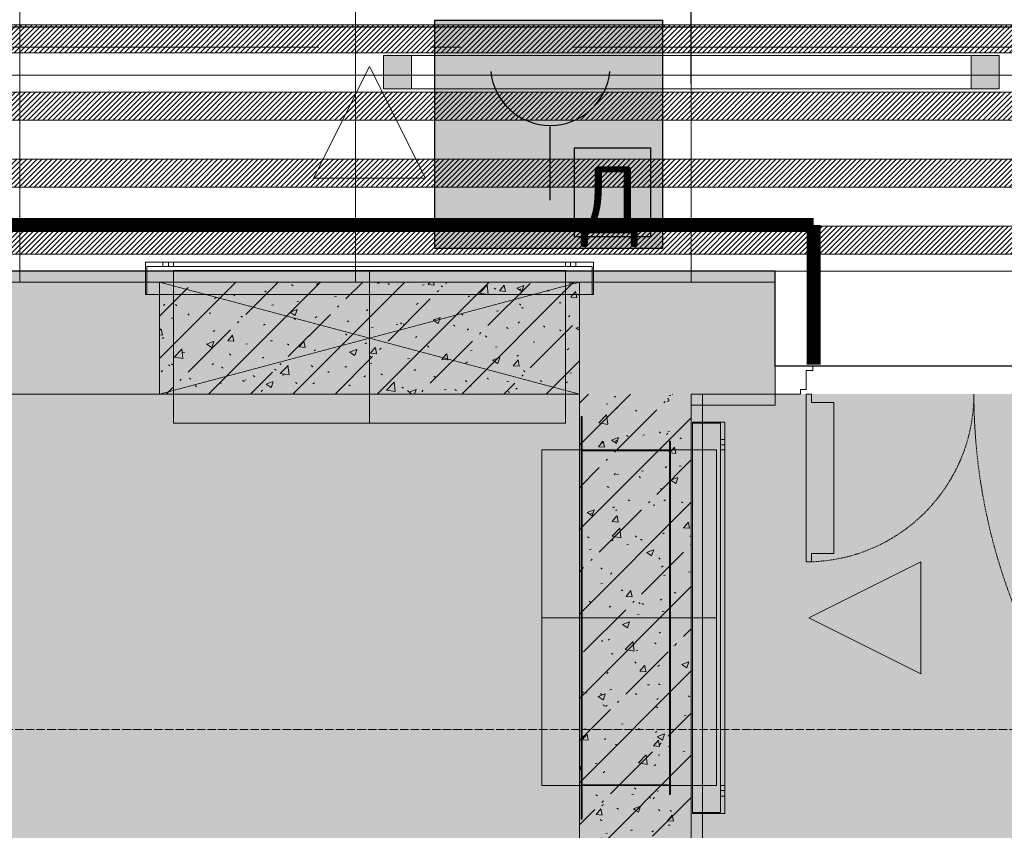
# Model space of a CAD drawing. Header units: millimetres. Extents: x -542966 to 178656, y -69521 to 267189.
# Tile 223 of 256: x -180203 to -178444, y 243556 to 245006. Entities that reach past the tile are written whole.
import ezdxf
from ezdxf import colors
from ezdxf.entities.mleader import LeaderData, LeaderLine
from ezdxf.math import Vec2, Vec3

# ---------------------------------------------------------------- set-up
doc = ezdxf.new("R2010")
doc.units = ezdxf.units.MM
for name, pattern in [('( Hidden )', [0.375, 0.25, -0.125]), ('-D1-02х01', [3, 2, -1]), ('-D1d1-15x02', [19, 15, -2, 0, -2]), ('DASHDOT', [25.4, 12.7, -6.35, 0, -6.35])]:
    doc.linetypes.add(name, pattern=pattern)
doc.layers.get('Defpoints').update_dxf_attribs({"color": 31})
for name, color, linetype, lineweight in [('_0', 7, 'Continuous', 13), ('A-DETL-GENF', 7, 'Continuous', 5), ('A-DOOR', 7, 'Continuous', 5), ('A-GLAZ', 7, 'Continuous', 5), ('A-WALL', 7, 'Continuous', 5), ('A-WALL-FNSH', 8, 'Continuous', 5), ('dim_light', 12, 'Continuous', 9), ('dim_razv', 93, 'DASHDOT', 9), ('I-WALL', 7, 'Continuous', 5), ('light_pot', 52, 'Continuous', 15), ('pot', 183, 'Continuous', 15), ('pot sh', 183, 'Continuous', 15), ('S-GRID', 7, 'Continuous', 5)]:
    doc.layers.add(name, color=color, linetype=linetype, lineweight=lineweight)
doc.layers.add('PDF12_0', color=30, linetype='Continuous', true_color=0xff7f00)
doc.layers.add('PDF7_Geometry', color=7, linetype='Continuous', true_color=0xaaaaaa)
doc.layers.add('PDF12_ПС ручной', color=1, linetype='Continuous')
doc.layers.add('PDF_Text', color=7, linetype='Continuous')
doc.layers.add('pol', color=7, linetype='Continuous', lineweight=15, true_color=0x738991)
doc.layers.add('Сводный план', color=1, linetype='Continuous', lineweight=0, true_color=0xff0000)
doc.styles.add('fl_iso paper', font='isocpeur.ttf', dxfattribs={"width": 0.8, "oblique": 10})
doc.styles.add('In tre', font='isocpeur.ttf', dxfattribs={"width": 0.8, "oblique": 10})
doc.styles.add('PDF ISOCPEUR', font='isocpeur.ttf')
doc.dimstyles.new('In tre 1_75', dxfattribs={"dimtxt": 220, "dimasz": 120, "dimexe": 60, "dimexo": 10, "dimgap": 50, "dimtad": 1, "dimdec": 0, "dimrnd": 5, "dimzin": 0, "dimdsep": 46, "dimtxsty": 'fl_iso paper', "dimblk": 'ARCHTICK', "dimcen": 0, "dimdle": 60, "dimadec": 0, "dimazin": 0, "dimtfac": 1, "dimtdec": 0, "dimtofl": 0, "dimtmove": 1, "dimatfit": 1, "dimfxl": 1, "dimtfill": 1, "dimtolj": 1, "dimtzin": 0, "dimarcsym": 1})
pattern_1 = [(45, (-192252.93, 225386.45), (-75.43415, 75.43415), [106.68, -17.78, 3.556, -17.78]), (45, (-192252.93, 225461.84), (-75.43415, 75.43415), []), (50, (-192252.93, 225386.45), (127.5292, -11.1576), [13.335, -146.685]), (355, (-192252.93, 225386.45), (-24.6697, 133.74), [10.668, -117.348]), (100.451, (-192242.31, 225385.52), (102.85973, 122.5818), [11.333, -124.663]), (46.184, (-192252.93, 225422.01), (189.7552, -29.4304), [20.002, -220.027]), (96.636, (-192237.12, 225419.56), (166.1822, 173.1996), [17, -186.995]), (351.184, (-192252.93, 225422.01), (166.184, 173.1976), [16.002, -176.022]), (21, (-192235.15, 225413.12), (106.13027, -71.58603), [13.335, -146.685]), (326, (-192235.15, 225413.12), (43.2619, 128.93175), [10.668, -117.348]), (71.451, (-192226.31, 225407.15), (149.392, 57.34505), [11.333, -124.663]), (37.5, (-192252.935, 225386.45), (2.16223, 59.18836), [3.353, -112.573, 3.353, -115.773, -117.792]), (37.5, (-192252.935, 225386.45), (2.16223, 59.18836), [-235.052, 3.353, -114.44]), (7.5, (-192252.935, 225386.45), (46.77386, 70.12615), [3.353, -64.567, 3.353, -109.906, -44.894]), (7.5, (-192252.935, 225386.45), (46.77386, 70.12615), [-181.178, 3.353, -41.542]), (327.5, (-192292.584, 225386.45), (94.91367, -4.01009), [3.353, -41.097, 3.353, -135.331, -184.023]), (327.5, (-192292.584, 225386.45), (94.91367, -4.01009), [-183.134, 3.353, -180.67]), (317.5, (-192310.36, 225386.45), (103.69057, 17.79882), [3.353, -54.432, 3.353, -88.748, -130.683]), (317.5, (-192310.36, 225386.45), (103.69057, 17.79882), [-149.885, 3.353, -127.33])]

# ---------------------------------------------------------------- blocks, each defined once
blk = doc.blocks.new('*U3569')
at = {"layer": 'light_pot', "linetype": 'ByBlock', "lineweight": 0}
h = blk.add_hatch(color=252, dxfattribs=at)
h.dxf.hatch_style = 1
h.paths.add_polyline_path([(-500, 30), (-550, 30), (-550, -30), (-500, -30)])
h = blk.add_hatch(color=252, dxfattribs=at)
h.dxf.hatch_style = 1
h.paths.add_polyline_path([(500, 30), (550, 30), (550, -30), (500, -30)])
for points in [[(-500, 30), (-550, 30), (-550, -30), (-500, -30)], [(500, -30), (-500, -30), (-500, 30), (500, 30)], [(500, 30), (550, 30), (550, -30), (500, -30)]]:
    blk.add_lwpolyline(points, close=True, dxfattribs=at)
blk = doc.blocks.new('*U3564')
at = {"layer": 'light_pot', "color": 0, "linetype": 'ByBlock', "lineweight": -2, "transparency": 16777216}
blk.add_blockref('*U3569', (5200, 0), dxfattribs=at)
blk = doc.blocks.new('_ArchTick')
at = {"color": 0, "linetype": 'ByBlock', "lineweight": 9, "const_width": 0.15}
blk.add_lwpolyline([(-0.5, -0.5), (0.5, 0.5)], dxfattribs=at)
blk = doc.blocks.new('*D11175')
at = {"layer": 'Defpoints', "color": 0, "transparency": 16777216}
for p in [(-179002.9, 245119.5), (-184202.9, 244881.9), (-179002.9, 244881.9)]:
    blk.add_point(p, dxfattribs=at)
at = {"layer": 'dim_light', "color": 0, "lineweight": -2, "transparency": 16777216}
for p, q in [((-184202.9, 244891.9), (-184202.9, 245179.5)), ((-179002.9, 244891.9), (-179002.9, 245179.5)), ((-184262.9, 245119.5), (-178942.9, 245119.5))]:
    blk.add_line(p, q, dxfattribs=at)
at = {"layer": 'dim_light', "color": 0, "lineweight": -2, "transparency": 16777216, "xscale": 120, "yscale": 120, "zscale": 120, "rotation": 180}
blk.add_blockref('_ArchTick', (-184202.9, 245119.5), dxfattribs=at)
at = {"layer": 'dim_light', "color": 0, "lineweight": -2, "transparency": 16777216, "xscale": 120, "yscale": 120, "zscale": 120}
blk.add_blockref('_ArchTick', (-179002.9, 245119.5), dxfattribs=at)
at = {"layer": 'dim_light', "color": 0, "transparency": 16777216, "insert": (-181602.9, 245279.5), "char_height": 220, "attachment_point": 5, "style": 'fl_iso paper', "bg_fill": 3, "box_fill_scale": 1.1, "bg_fill_color": 256, "bg_fill_true_color": 13158600, "bg_fill_transparency": 0}
blk.add_mtext('\\A1;5200', dxfattribs=at)
blk = doc.blocks.new('*D11176')
at = {"layer": 'Defpoints', "color": 0, "transparency": 16777216}
for p in [(-173802.9, 245119.5), (-179002.9, 244881.9), (-173802.9, 244881.9)]:
    blk.add_point(p, dxfattribs=at)
at = {"layer": 'dim_light', "color": 0, "lineweight": -2, "transparency": 16777216}
for p, q in [((-179002.9, 244891.9), (-179002.9, 245179.5)), ((-173802.9, 244891.9), (-173802.9, 245179.5)), ((-179062.9, 245119.5), (-173742.9, 245119.5))]:
    blk.add_line(p, q, dxfattribs=at)
at = {"layer": 'dim_light', "color": 0, "lineweight": -2, "transparency": 16777216, "xscale": 120, "yscale": 120, "zscale": 120, "rotation": 180}
blk.add_blockref('_ArchTick', (-179002.9, 245119.5), dxfattribs=at)
at = {"layer": 'dim_light', "color": 0, "lineweight": -2, "transparency": 16777216, "xscale": 120, "yscale": 120, "zscale": 120}
blk.add_blockref('_ArchTick', (-173802.9, 245119.5), dxfattribs=at)
at = {"layer": 'dim_light', "color": 0, "transparency": 16777216, "insert": (-175476.8, 245279.5), "char_height": 220, "attachment_point": 5, "style": 'fl_iso paper', "bg_fill": 3, "box_fill_scale": 1.1, "bg_fill_color": 256, "bg_fill_true_color": 13158600, "bg_fill_transparency": 0}
blk.add_mtext('\\A1;5200', dxfattribs=at)
blk = doc.blocks.new('ghftytytd')
at = {"layer": 'PDF7_Geometry', "color": 5, "lineweight": 18, "true_color": 0x0000ff}
for points in [[(11830.3, 19520), (12634.5, 19520), (11830.3, 19520)], [(11830.3, 19470), (18250.4, 19470)]]:
    blk.add_lwpolyline(points, dxfattribs=at)
for points in [[(12834.5, 19520), (12887.4, 19520)], [(13087.4, 19520), (14087.5, 19520)]]:
    blk.add_lwpolyline(points, close=True, dxfattribs=at)
at = {"layer": 'PDF7_Geometry', "color": 3, "lineweight": 18, "true_color": 0x00ff00}
for points in [[(12625, 19285.8), (12725, 19485.8), (12825, 19285.8)], [(12825, 19285.8), (12625, 19285.8), (12725, 19485.8)], [(12325, 19135.8), (13125, 19135.8), (13125, 19077.8), (13125, 19135.8), (12325, 19135.8), (12325, 19077.8)], [(13123, 19077.8), (13123, 19127.8), (13123, 19077.8), (12327, 19077.8), (12327, 19127.8), (12327, 19077.8)], [(13123, 19127.8), (12327, 19127.8)], [(12356, 19127.8), (12356, 19135.8)], [(12366, 19135.8), (12365.8, 19135.8), (12365.3, 19135.8), (12364.5, 19135.8), (12363.5, 19135.8), (12362.3, 19135.8), (12361, 19135.8), (12359.7, 19135.8), (12358.5, 19135.8), (12357.5, 19135.8), (12356.6, 19135.8), (12356.1, 19135.8), (12356, 19135.8), (12356.1, 19135.8), (12356.6, 19135.8), (12357.5, 19135.8), (12358.5, 19135.8), (12359.7, 19135.8), (12361, 19135.8), (12362.3, 19135.8), (12363.5, 19135.8), (12364.5, 19135.8), (12365.3, 19135.8), (12365.8, 19135.8)], [(12356, 19127.8), (12356.1, 19127.8), (12356.6, 19127.8), (12357.5, 19127.8), (12358.5, 19127.8), (12359.7, 19127.8), (12361, 19127.8), (12362.3, 19127.8), (12363.5, 19127.8), (12364.5, 19127.8), (12365.3, 19127.8), (12365.8, 19127.8), (12366, 19127.8), (12365.8, 19127.8), (12365.3, 19127.8), (12364.5, 19127.8), (12363.5, 19127.8), (12362.3, 19127.8), (12361, 19127.8), (12359.7, 19127.8), (12358.5, 19127.8), (12357.5, 19127.8), (12356.6, 19127.8), (12356.1, 19127.8)], [(12366, 19135.8), (12366, 19127.8)], [(13075, 19127.8), (13075, 19135.8), (13075, 19127.8), (12375, 19127.8), (12375, 19135.8), (12375, 19127.8)], [(13075, 19135.8), (12375, 19135.8)], [(13084, 19127.8), (13084, 19135.8)], [(13094, 19135.8), (13093.8, 19135.8), (13093.3, 19135.8), (13092.5, 19135.8), (13091.5, 19135.8), (13090.3, 19135.8), (13089, 19135.8), (13087.7, 19135.8), (13086.5, 19135.8), (13085.4, 19135.8), (13084.7, 19135.8), (13084.2, 19135.8), (13084, 19135.8), (13084.2, 19135.8), (13084.7, 19135.8), (13085.4, 19135.8), (13086.5, 19135.8), (13087.7, 19135.8), (13089, 19135.8), (13090.3, 19135.8), (13091.5, 19135.8), (13092.5, 19135.8), (13093.3, 19135.8), (13093.8, 19135.8)], [(13084, 19127.8), (13084.2, 19127.8), (13084.7, 19127.8), (13085.4, 19127.8), (13086.5, 19127.8), (13087.7, 19127.8), (13089, 19127.8), (13090.3, 19127.8), (13091.5, 19127.8), (13092.5, 19127.8), (13093.3, 19127.8), (13093.8, 19127.8), (13094, 19127.8), (13093.8, 19127.8), (13093.3, 19127.8), (13092.5, 19127.8), (13091.5, 19127.8), (13090.3, 19127.8), (13089, 19127.8), (13087.7, 19127.8), (13086.5, 19127.8), (13085.4, 19127.8), (13084.7, 19127.8), (13084.2, 19127.8)], [(13094, 19135.8), (13094, 19127.8)], [(12375, 19120.8), (13075, 19120.8)], [(12375, 18847.8), (12375, 19120.8)], [(13075, 18847.8), (13075, 19120.8)], [(13125, 19077.8), (12325, 19077.8)], [(13103, 18140), (13103, 18860), (13105, 18860), (13103, 18860), (13103, 18140), (13105, 18140)], [(13105, 18860), (13105, 18140)], [(12375, 18847.8), (13075, 18847.8)], [(13360.2, 18849.9), (13360.2, 18150), (13302.2, 18150), (13360.2, 18150), (13360.2, 18849.9), (13302.2, 18849.9)], [(13302.2, 18150), (13302.2, 18849.9)], [(13302.2, 18152), (13352.2, 18152), (13302.2, 18152), (13302.2, 18848), (13352.2, 18848), (13302.2, 18848)], [(13352.2, 18152), (13352.2, 18848)], [(13261, 18184), (13261, 18816), (13263, 18816), (13261, 18816), (13261, 18184), (13263, 18184), (13263, 18816), (13263, 18184)], [(13352.2, 18819), (13360.2, 18819)], [(13352.2, 18819), (13352.2, 18818.8), (13352.2, 18818.3), (13352.2, 18817.5), (13352.2, 18816.5), (13352.2, 18815.3), (13352.2, 18814), (13352.2, 18812.7), (13352.2, 18811.5), (13352.2, 18810.4), (13352.2, 18809.6), (13352.2, 18809.1), (13352.2, 18809), (13352.2, 18809.1), (13352.2, 18809.6), (13352.2, 18810.4), (13352.2, 18811.5), (13352.2, 18812.7), (13352.2, 18814), (13352.2, 18815.3), (13352.2, 18816.5), (13352.2, 18817.5), (13352.2, 18818.3), (13352.2, 18818.8)], [(13360.2, 18809), (13352.2, 18809)], [(13360.2, 18809), (13360.2, 18809.1), (13360.2, 18809.6), (13360.2, 18810.4), (13360.2, 18811.5), (13360.2, 18812.7), (13360.2, 18814), (13360.2, 18815.3), (13360.2, 18816.5), (13360.2, 18817.5), (13360.2, 18818.3), (13360.2, 18818.8), (13360.2, 18819), (13360.2, 18818.8), (13360.2, 18818.3), (13360.2, 18817.5), (13360.2, 18816.5), (13360.2, 18815.3), (13360.2, 18814), (13360.2, 18812.7), (13360.2, 18811.5), (13360.2, 18810.4), (13360.2, 18809.6), (13360.2, 18809.1)], [(13033, 18200), (13033, 18800)], [(13103, 18800.1), (13263, 18800.1)], [(13103, 18800.1), (13103, 18799.9)], [(13103, 18200), (13103, 18800)], [(13103, 18799.9), (13263, 18799.9)], [(13263, 18201.5), (13263, 18798.5), (13103, 18798.5), (13263, 18798.5), (13263, 18201.5), (13103, 18201.5)], [(13103, 18798.5), (13103, 18201.5)], [(13105, 18200), (13105, 18800), (13261, 18800), (13105, 18800), (13105, 18200), (13261, 18200)], [(13261, 18800), (13261, 18200)], [(13263, 18800.1), (13263, 18799.9)], [(13345.2, 18800), (13345.2, 18200)], [(13352.2, 18200), (13360.2, 18200), (13352.2, 18200), (13352.2, 18800), (13360.2, 18800), (13352.2, 18800)], [(13360.2, 18200), (13360.2, 18800)], [(13710.2, 18400), (13510.2, 18499.9), (13710.2, 18600)], [(13710.2, 18600), (13710.2, 18400), (13510.2, 18499.9)], [(13103, 18200), (13033, 18200)], [(13103, 18200.1), (13263, 18200.1)], [(13103, 18200.1), (13103, 18199.9)], [(13103, 18200), (13345.2, 18200)], [(13103, 18199.9), (13263, 18199.9)], [(13263, 18200.1), (13263, 18199.9)], [(13352.2, 18191), (13360.2, 18191)], [(13352.2, 18191), (13352.2, 18190.8), (13352.2, 18190.3), (13352.2, 18189.5), (13352.2, 18188.5), (13352.2, 18187.3), (13352.2, 18186), (13352.2, 18184.7), (13352.2, 18183.5), (13352.2, 18182.4), (13352.2, 18181.6), (13352.2, 18181.1), (13352.2, 18181), (13352.2, 18181.1), (13352.2, 18181.6), (13352.2, 18182.4), (13352.2, 18183.5), (13352.2, 18184.7), (13352.2, 18186), (13352.2, 18187.3), (13352.2, 18188.5), (13352.2, 18189.5), (13352.2, 18190.3), (13352.2, 18190.8)], [(13360.2, 18181), (13352.2, 18181)], [(13360.2, 18181), (13360.2, 18181.1), (13360.2, 18181.6), (13360.2, 18182.4), (13360.2, 18183.5), (13360.2, 18184.7), (13360.2, 18186), (13360.2, 18187.3), (13360.2, 18188.5), (13360.2, 18189.5), (13360.2, 18190.3), (13360.2, 18190.8), (13360.2, 18191), (13360.2, 18190.8), (13360.2, 18190.3), (13360.2, 18189.5), (13360.2, 18188.5), (13360.2, 18187.3), (13360.2, 18186), (13360.2, 18184.7), (13360.2, 18183.5), (13360.2, 18182.4), (13360.2, 18181.6), (13360.2, 18181.1)]]:
    blk.add_lwpolyline(points, close=True, dxfattribs=at)
for points in [[(12366, 19135.8), (12365.8, 19135.8), (12365.3, 19135.8), (12364.5, 19135.8), (12363.5, 19135.8), (12362.3, 19135.8), (12361, 19135.8), (12359.7, 19135.8), (12358.5, 19135.8), (12357.5, 19135.8), (12356.6, 19135.8), (12356.1, 19135.8), (12356, 19135.8)], [(12356, 19135.8), (12356.1, 19135.8), (12356.6, 19135.8), (12357.5, 19135.8), (12358.5, 19135.8), (12359.7, 19135.8), (12361, 19135.8), (12362.3, 19135.8), (12363.5, 19135.8), (12364.5, 19135.8), (12365.3, 19135.8), (12365.8, 19135.8), (12366, 19135.8)], [(12356, 19127.8), (12356.1, 19127.8), (12356.6, 19127.8), (12357.5, 19127.8), (12358.5, 19127.8), (12359.7, 19127.8), (12361, 19127.8), (12362.3, 19127.8), (12363.5, 19127.8), (12364.5, 19127.8), (12365.3, 19127.8), (12365.8, 19127.8), (12366, 19127.8)], [(12366, 19127.8), (12365.8, 19127.8), (12365.3, 19127.8), (12364.5, 19127.8), (12363.5, 19127.8), (12362.3, 19127.8), (12361, 19127.8), (12359.7, 19127.8), (12358.5, 19127.8), (12357.5, 19127.8), (12356.6, 19127.8), (12356.1, 19127.8), (12356, 19127.8)], [(13094, 19135.8), (13093.8, 19135.8), (13093.3, 19135.8), (13092.5, 19135.8), (13091.5, 19135.8), (13090.3, 19135.8), (13089, 19135.8), (13087.7, 19135.8), (13086.5, 19135.8), (13085.4, 19135.8), (13084.7, 19135.8), (13084.2, 19135.8), (13084, 19135.8)], [(13084, 19135.8), (13084.2, 19135.8), (13084.7, 19135.8), (13085.4, 19135.8), (13086.5, 19135.8), (13087.7, 19135.8), (13089, 19135.8), (13090.3, 19135.8), (13091.5, 19135.8), (13092.5, 19135.8), (13093.3, 19135.8), (13093.8, 19135.8), (13094, 19135.8)], [(13084, 19127.8), (13084.2, 19127.8), (13084.7, 19127.8), (13085.4, 19127.8), (13086.5, 19127.8), (13087.7, 19127.8), (13089, 19127.8), (13090.3, 19127.8), (13091.5, 19127.8), (13092.5, 19127.8), (13093.3, 19127.8), (13093.8, 19127.8), (13094, 19127.8)], [(13094, 19127.8), (13093.8, 19127.8), (13093.3, 19127.8), (13092.5, 19127.8), (13091.5, 19127.8), (13090.3, 19127.8), (13089, 19127.8), (13087.7, 19127.8), (13086.5, 19127.8), (13085.4, 19127.8), (13084.7, 19127.8), (13084.2, 19127.8), (13084, 19127.8)], [(12725, 18847.8), (12725, 19120.8)], [(13352.2, 18819), (13352.2, 18818.8), (13352.2, 18818.3), (13352.2, 18817.5), (13352.2, 18816.5), (13352.2, 18815.3), (13352.2, 18814), (13352.2, 18812.7), (13352.2, 18811.5), (13352.2, 18810.4), (13352.2, 18809.6), (13352.2, 18809.1), (13352.2, 18809)], [(13352.2, 18809), (13352.2, 18809.1), (13352.2, 18809.6), (13352.2, 18810.4), (13352.2, 18811.5), (13352.2, 18812.7), (13352.2, 18814), (13352.2, 18815.3), (13352.2, 18816.5), (13352.2, 18817.5), (13352.2, 18818.3), (13352.2, 18818.8), (13352.2, 18819)], [(13360.2, 18809), (13360.2, 18809.1), (13360.2, 18809.6), (13360.2, 18810.4), (13360.2, 18811.5), (13360.2, 18812.7), (13360.2, 18814), (13360.2, 18815.3), (13360.2, 18816.5), (13360.2, 18817.5), (13360.2, 18818.3), (13360.2, 18818.8), (13360.2, 18819)], [(13360.2, 18819), (13360.2, 18818.8), (13360.2, 18818.3), (13360.2, 18817.5), (13360.2, 18816.5), (13360.2, 18815.3), (13360.2, 18814), (13360.2, 18812.7), (13360.2, 18811.5), (13360.2, 18810.4), (13360.2, 18809.6), (13360.2, 18809.1), (13360.2, 18809)], [(13033, 18800), (13103, 18800)], [(13033, 18800), (13103, 18800)], [(13103, 18800), (13263, 18800)], [(13263, 18800), (13103, 18800)], [(13103, 18200), (13103, 18800)], [(13103, 18800), (13263, 18800)], [(13263, 18800), (13103, 18800)], [(13103, 18800), (13103, 18200)], [(13103, 18200), (13103, 18800)], [(13103, 18800), (13263, 18800)], [(13103, 18200), (13103, 18800)], [(13103, 18800), (13263, 18800)], [(13263, 18800), (13103, 18800)], [(13103, 18800), (13103, 18200)], [(13103, 18200), (13103, 18800)], [(13103, 18800), (13263, 18800)], [(13103, 18800), (13103, 18200)], [(13103, 18200), (13103, 18800)], [(13103, 18800), (13345.2, 18800)], [(13345.2, 18800), (13103, 18800)], [(13263, 18800), (13263, 18200)], [(13263, 18200), (13263, 18800)], [(13263, 18800), (13263, 18200)], [(13263, 18800), (13263, 18200)], [(13263, 18200), (13263, 18800)], [(13263, 18800), (13263, 18200)], [(13345.2, 18499.9), (13103, 18499.9), (13033, 18499.9)], [(13103, 18200), (13263, 18200)], [(13263, 18200), (13103, 18200)], [(13263, 18200), (13103, 18200)], [(13103, 18200), (13263, 18200)], [(13263, 18200), (13103, 18200)], [(13263, 18200), (13103, 18200)], [(13103, 18200), (13263, 18200)], [(13263, 18200), (13103, 18200)], [(13352.2, 18191), (13352.2, 18190.8), (13352.2, 18190.3), (13352.2, 18189.5), (13352.2, 18188.5), (13352.2, 18187.3), (13352.2, 18186), (13352.2, 18184.7), (13352.2, 18183.5), (13352.2, 18182.4), (13352.2, 18181.6), (13352.2, 18181.1), (13352.2, 18181)], [(13352.2, 18181), (13352.2, 18181.1), (13352.2, 18181.6), (13352.2, 18182.4), (13352.2, 18183.5), (13352.2, 18184.7), (13352.2, 18186), (13352.2, 18187.3), (13352.2, 18188.5), (13352.2, 18189.5), (13352.2, 18190.3), (13352.2, 18190.8), (13352.2, 18191)], [(13360.2, 18181), (13360.2, 18181.1), (13360.2, 18181.6), (13360.2, 18182.4), (13360.2, 18183.5), (13360.2, 18184.7), (13360.2, 18186), (13360.2, 18187.3), (13360.2, 18188.5), (13360.2, 18189.5), (13360.2, 18190.3), (13360.2, 18190.8), (13360.2, 18191)], [(13360.2, 18191), (13360.2, 18190.8), (13360.2, 18190.3), (13360.2, 18189.5), (13360.2, 18188.5), (13360.2, 18187.3), (13360.2, 18186), (13360.2, 18184.7), (13360.2, 18183.5), (13360.2, 18182.4), (13360.2, 18181.6), (13360.2, 18181.1), (13360.2, 18181)]]:
    blk.add_lwpolyline(points, dxfattribs=at)
blk = doc.blocks.new('iuiuiuyt66')
at = {"layer": 'PDF12_0', "lineweight": 25}
blk.add_lwpolyline([(8970.5, 10174.9), (8970.5, 9311.3), (14027.2, 9311.3), (14027.2, 11178.2), (11578.2, 11178.2), (11578.2, 12587.9), (12839.8, 12587.9), (12839.8, 11521.1), (13307.5, 11521.1), (13307.5, 13256.7), (13622.9, 13256.7), (13622.9, 11521.1), (14514, 11521.1), (14514, 9311.3), (17905, 9309.1), (17905, 12361.4), (17905, 19556), (14393.4, 19556), (14393.4, 17352.5), (13773.2, 17352.5), (13773.2, 17521.8), (14186, 17521.8), (14186, 19556), (6940.6, 19556)], dxfattribs=at)
at = {"layer": 'PDF12_ПС ручной', "color": 7, "true_color": 0xffffff, "transparency": 33554559}
for points in [[(13248.3, 19568.7), (12841.9, 19568.7), (13248.3, 19160.1)], [(12841.9, 19568.7), (13248.3, 19160.1), (12841.9, 19160.1)]]:
    blk.add_solid(points, dxfattribs=at)
at = {"layer": 'PDF_Text', "color": 6, "lineweight": 30}
for points in [[(13248.3, 19160.1), (12841.9, 19160.1), (12841.9, 19568.7), (13248.3, 19568.7)], [(13091.6, 19340.1), (13227.1, 19340.1), (13227.1, 19181.3), (13091.6, 19181.3)]]:
    blk.add_lwpolyline(points, close=True, dxfattribs=at)
blk.add_lwpolyline([(13047.2, 19378.2), (13047.2, 19246.9)], dxfattribs=at)
blk.add_arc((13048.2, 19487.2), 106.9, 185.5706, 354.4294, dxfattribs=at)
at = {"layer": 'PDF_Text', "color": 6, "insert": (13102.2, 19162.9), "char_height": 120, "attachment_point": 7, "style": 'PDF ISOCPEUR'}
blk.add_mtext('Д', dxfattribs=at)
blk = doc.blocks.new('A_DOR_Door - INT_1_Double_50_1450Wx2200_ЛК-7185636-50_AS_M_L19')
at = {"layer": 'A-DOOR'}
for p, q in [((-670, 100), (-670, 1140)), ((-670, 1140), (-660, 1140)), ((-670, 1050), (-670, 1140)), ((-660, 1140), (-660, 1125)), ((-660, 1125), (-620, 1125)), ((-620, 1125), (-620, 1050)), ((-670, 190), (-670, 1050)), ((-620, 1050), (-620, 190)), ((670, 400), (660, 400)), ((660, 400), (660, 385)), ((670, 100), (670, 400)), ((670, 310), (670, 400)), ((660, 385), (620, 385)), ((620, 385), (620, 310)), ((620, 310), (620, 190)), ((670, 190), (670, 310)), ((-670, 100), (-670, 190)), ((-620, 190), (-620, 115)), ((620, 190), (620, 115)), ((670, 100), (670, 190)), ((-660, 115), (-660, 100)), ((-620, 115), (-660, 115)), ((620, 115), (660, 115)), ((660, 115), (660, 100)), ((-680, 100), (-725, 100)), ((-725, 100), (-725, 50)), ((-680, 92), (-680, 100)), ((-670, 92), (-680, 92)), ((-660, 100), (-670, 100)), ((-670, 58), (-670, 92)), ((660, 100), (670, 100)), ((680, 92), (670, 92)), ((670, 92), (670, 58)), ((725, 100), (680, 100)), ((680, 100), (680, 92)), ((725, 50), (725, 100)), ((-658, 58), (-670, 58)), ((-658, 50), (-658, 58)), ((670, 58), (658, 58)), ((658, 58), (658, 50)), ((-725, 50), (-658, 50)), ((658, 50), (725, 50))]:
    blk.add_line(p, q, dxfattribs=at)
at = {"layer": 'A-DOOR', "linetype": '-D1-02х01'}
for centre, radius, start, end in [((-670, 100), 1040, 360, 90), ((670, 100), 300, 90, 180)]:
    blk.add_arc(centre, radius, start, end, dxfattribs=at)
blk = doc.blocks.new('A_MEQ_OpeningWall-Rectangular - ОВ-5335875-50_AS_M_L19')
at = {"layer": 'A-DETL-GENF', "true_color": 0x808080, "transparency": 33554534}
blk.add_hatch(color=8, dxfattribs=at).paths.add_polyline_path([(311.3, 100), (-250, 100), (-250, -100), (500, -100), (500, 100)])
at = {"layer": 'A-DETL-GENF'}
for p, q in [((500, 100), (-250, -100)), ((-250, 100), (500, -100)), ((500, 100), (-250, 100)), ((-250, 100), (-250, -100)), ((500, -100), (500, 100)), ((-250, -100), (500, -100))]:
    blk.add_line(p, q, dxfattribs=at)
at = {"layer": 'A-GLAZ'}
for p, q in [((-250, 100), (-250, -100)), ((500, 100), (500, -100))]:
    blk.add_line(p, q, dxfattribs=at)

msp = doc.modelspace()

# ---------------------------------------------------------------- hatches: boundary and pattern name
at = {"layer": '_0', "transparency": 33554534}
h = msp.add_hatch(color=252, dxfattribs=at)
h.dxf.hatch_style = 1
h.paths.add_polyline_path([(-154802.1, 224885.6), (-192753.7, 224885.6), (-192753.7, 254837.2), (-154802.1, 254837.2)])
h.paths.add_polyline_path([(-186502.9, 232136.4), (-186502.9, 235386.4), (-183902.9, 235386.4), (-183902.9, 239436.4), (-179002.9, 239436.4), (-179002.9, 237936.4), (-177402.9, 237936.4), (-177402.9, 244336.4), (-185852.9, 244336.4), (-185852.9, 246136.4), (-186852.9, 246136.4), (-186852.9, 248136.4), (-182952.9, 248136.4), (-182952.9, 246386.4), (-163952.9, 246386.4), (-163952.9, 248136.4), (-160672.9, 248136.4), (-160672.9, 246136.4), (-161752.9, 246136.4), (-161752.9, 244336.4), (-169802.9, 244336.4), (-169802.9, 235386.4), (-161802.9, 235386.4), (-161802.9, 234986.4), (-161302.9, 234986.4), (-161302.9, 232136.4), (-163402.9, 232136.4), (-163402.9, 233336.4), (-183902.9, 233336.4), (-183902.9, 232136.4)], flags=16)
at = {"layer": 'I-WALL', "true_color": 0xf5f3ef}
for points in [[(-180451.3, 244536.4), (-180154.5, 244536.4), (-180154.5, 244556.4), (-180451.3, 244556.4)], [(-179952.9, 244536.4), (-179951.3, 244536.4), (-179951.3, 244556.4), (-180154.5, 244556.4), (-180154.5, 244536.4)], [(-179204.5, 244536.4), (-179204.5, 244556.4), (-179951.3, 244556.4), (-179951.3, 244536.4)], [(-179202.9, 244536.4), (-179001.3, 244536.4), (-179001.3, 244556.4), (-179204.5, 244556.4), (-179204.5, 244536.4)], [(-178852.9, 244536.4), (-178852.9, 244556.4), (-179001.3, 244556.4), (-179001.3, 244536.4)], [(-178852.9, 244316.4), (-178852.9, 244336.4), (-178982.9, 244336.4), (-178982.9, 244316.4)], [(-178982.9, 243436.4), (-178982.9, 244316.4), (-179002.9, 244316.4), (-179002.9, 243436.4)]]:
    msp.add_hatch(color=7, dxfattribs=at).paths.add_polyline_path(points)
at = {"layer": 'I-WALL'}
h = msp.add_hatch(dxfattribs=at)
h.set_pattern_fill('FP_43', color=256, style=0, pattern_type=2)
h.set_pattern_definition(pattern_1)
h.paths.add_polyline_path([(-179202.9, 244336.4), (-178852.9, 244336.4), (-178852.9, 244536.4), (-179202.9, 244536.4)])
h.paths.add_polyline_path([(-180452.9, 244336.4), (-179952.9, 244336.4), (-179952.9, 244536.4), (-181152.9, 244536.4), (-181152.9, 244336.4), (-180652.9, 244336.4)])
h.paths.add_polyline_path([(-183152.9, 244336.4), (-183152.9, 244536.4), (-183652.9, 244536.4), (-183652.9, 244336.4), (-183563.6, 244336.4)])
h = msp.add_hatch(dxfattribs=at)
h.set_pattern_fill('FP_43', color=256, style=0, pattern_type=2)
h.set_pattern_definition(pattern_1)
h.paths.add_polyline_path([(-179202.9, 244336.4), (-179202.9, 244536.4), (-179952.9, 244535.8), (-179952.9, 244336.4)])
h = msp.add_hatch(dxfattribs=at)
h.set_pattern_fill('FP_43', color=256, style=0, pattern_type=2)
h.set_pattern_definition(pattern_1)
h.paths.add_polyline_path([(-179002.9, 242486.4), (-179002.9, 244336.4), (-179202.9, 244336.4), (-179202.9, 242486.4)])
at = {"layer": 'pot sh', "linetype": 'ByBlock', "lineweight": 0, "true_color": 0x91caaf}
h = msp.add_hatch(dxfattribs=at)
h.set_pattern_fill('ANSI31', color=253, scale=2, angle=180)
h.set_pattern_definition([(225, (-233499.5126, 225877.061), (4.49012806, -4.49012806), [])])
h.paths.add_polyline_path([(-185632.9, 244706.4), (-161972.9, 244706.4), (-161972.9, 244756.4), (-185632.9, 244756.4)])
h = msp.add_hatch(dxfattribs=at)
h.set_pattern_fill('ANSI31', color=253, scale=2, angle=180)
h.set_pattern_definition([(225, (-233499.5126, 225997.061), (4.49012806, -4.49012806), [])])
h.paths.add_polyline_path([(-185632.9, 244586.4), (-161972.9, 244586.4), (-161972.9, 244636.4), (-185632.9, 244636.4)])

# ---------------------------------------------------------------- linework, layer by layer
at = {"layer": 'A-WALL', "lineweight": 9}
for p, q in [((-180154.5, 244536.4), (-181152.9, 244536.4)), ((-179001.3, 244536.4), (-178852.9, 244536.4)), ((-178852.9, 244336.4), (-178852.9, 244536.4)), ((-179202.9, 244336.4), (-179202.9, 243536.4)), ((-179002.9, 242486.4), (-179002.9, 244336.4)), ((-178852.9, 244336.4), (-179002.9, 244336.4))]:
    msp.add_line(p, q, dxfattribs=at)
at = {"layer": 'A-WALL', "color": 250, "lineweight": 9, "true_color": 0x333333}
for p, q in [((-180154.5, 244536.4), (-179001.3, 244536.4)), ((-180452.9, 244336.4), (-179202.9, 244336.4))]:
    msp.add_line(p, q, dxfattribs=at)
at = {"layer": 'A-WALL-FNSH'}
for p, q in [((-178852.9, 244556.4), (-181152.9, 244556.4)), ((-178852.9, 244536.4), (-178852.9, 244556.4)), ((-178982.9, 242686.4), (-178982.9, 244336.4)), ((-178852.9, 244316.4), (-178852.9, 244336.4)), ((-179002.9, 244316.4), (-178852.9, 244316.4))]:
    msp.add_line(p, q, dxfattribs=at)
at = {"layer": 'Defpoints'}
msp.add_lwpolyline([(-163902.9, 244386.4), (-165352.9, 244386.4), (-165352.9, 244556.4), (-172622.9, 244556.4), (-172622.9, 244386.4), (-174582.9, 244386.4), (-174582.9, 244556.4), (-177403.7, 244556.4), (-177402.1, 244386.4), (-178852.9, 244386.4), (-178852.9, 244556.4), (-184502.9, 244556.4)], dxfattribs=at)
at = {"layer": 'dim_razv', "color": 1, "linetype": '( Hidden )', "ltscale": 10, "true_color": 0xff0a0a, "const_width": 25}
for points in [[(-178784, 244638.7), (-184510.1, 244638.7)], [(-178784, 244638.7), (-178784, 244388.7)]]:
    msp.add_lwpolyline(points, dxfattribs=at)
at = {"layer": 'pot sh'}
for points in [[(-185632.9, 244706.4), (-161972.9, 244706.4), (-161972.9, 244756.4), (-185632.9, 244756.4)], [(-185632.9, 244586.4), (-161972.9, 244586.4), (-161972.9, 244636.4), (-185632.9, 244636.4)]]:
    msp.add_lwpolyline(points, close=True, dxfattribs=at)
at = {"layer": 'S-GRID', "linetype": '-D1d1-15x02'}
msp.add_line((-195223.5, 243736.4), (-153326.2, 243736.4), dxfattribs=at)

# ---------------------------------------------------------------- block references
at = {"layer": 'A-DOOR', "color": 8, "true_color": 0x7f7f7f, "rotation": 180}
msp.add_blockref('A_DOR_Door - INT_1_Double_50_1450Wx2200_ЛК-7185636-50_AS_M_L19', (-178127.9, 244436.4), dxfattribs=at)
at = {"layer": 'A-GLAZ', "color": 8, "true_color": 0x7f7f7f}
msp.add_blockref('A_MEQ_OpeningWall-Rectangular - ОВ-5335875-50_AS_M_L19', (-179702.9, 244436.4), dxfattribs=at)
at = {"layer": 'light_pot'}
msp.add_blockref('*U3564', (-184202.9, 244911.9), dxfattribs=at)

# ---------------------------------------------------------------- next in the draw order: dimensions: what is measured, and where the dimension line sits
at = {"layer": 'dim_light'}
dim = msp.add_linear_dim(base=(-179002.9, 245119.5), p1=(-184202.9, 244881.9), p2=(-179002.9, 244881.9), dimstyle='In tre 1_75', dxfattribs=at)
dim.commit()
dim.dimension.update_dxf_attribs({"geometry": '*D11175', "text_midpoint": (-181602.9, 245279.5)})

# ---------------------------------------------------------------- next in the draw order: linework, layer by layer
at = {"layer": 'pol'}
for points in [[(-180802.9, 244536.4), (-180802.9, 245335.9), (-180202.9, 245335.9), (-180202.9, 244536.4)], [(-180202.9, 244536.4), (-180202.9, 245335.9), (-179602.9, 245335.9), (-179602.9, 244536.4)]]:
    msp.add_lwpolyline(points, dxfattribs=at)

# ---------------------------------------------------------------- next in the draw order: dimensions: what is measured, and where the dimension line sits
at = {"layer": 'dim_light'}
dim = msp.add_linear_dim(base=(-173802.9, 245119.5), p1=(-179002.9, 244881.9), p2=(-173802.9, 244881.9), dimstyle='In tre 1_75', dxfattribs=at)
dim.commit()
dim.dimension.update_dxf_attribs({"geometry": '*D11176', "text_midpoint": (-175476.8, 245119.5), "dimtype": 160})

# ---------------------------------------------------------------- next in the draw order: hatches: boundary and pattern name
at = {"layer": 'pot sh', "linetype": 'ByBlock', "lineweight": 0, "true_color": 0x91caaf}
h = msp.add_hatch(dxfattribs=at)
h.set_pattern_fill('ANSI31', color=253, scale=2, angle=180)
h.set_pattern_definition([(225, (-233499.5126, 226117.061), (4.49012806, -4.49012806), [])])
h.paths.add_polyline_path([(-185632.9, 244946.4), (-161972.9, 244946.4), (-161972.9, 244996.4), (-185632.9, 244996.4)])
h = msp.add_hatch(dxfattribs=at)
h.set_pattern_fill('ANSI31', color=253, scale=2, angle=180)
h.set_pattern_definition([(225, (-233499.5126, 225757.061), (4.49012806, -4.49012806), [])])
h.paths.add_polyline_path([(-185632.9, 244826.4), (-161972.9, 244826.4), (-161972.9, 244876.4), (-185632.9, 244876.4)])

# ---------------------------------------------------------------- next in the draw order: linework, layer by layer
at = {"layer": 'pol'}
for points in [[(-179602.9, 244536.4), (-179602.9, 245335.9), (-179002.9, 245335.9), (-179002.9, 244536.4)], [(-179002.9, 244536.4), (-179002.9, 245335.9), (-178402.9, 245335.9), (-178402.9, 244386.4)]]:
    msp.add_lwpolyline(points, dxfattribs=at)
at = {"layer": 'pot'}
msp.add_lwpolyline([(-185632.9, 244556.4), (-185632.9, 246356.4), (-186632.9, 246356.4), (-186632.9, 247916.4), (-184322.9, 247916.4), (-184322.9, 247216.4), (-183572.9, 247216.4), (-183572.9, 246456.4), (-183972.9, 246456.4), (-183972.9, 246116.4), (-163632.9, 246116.4), (-163632.9, 247916.4), (-160892.9, 247916.3), (-160892.9, 246356.4), (-161972.9, 246356.5), (-161972.9, 244556.4)], close=True, dxfattribs=at)
at = {"layer": 'pot sh'}
for points in [[(-185632.9, 244946.4), (-161972.9, 244946.4), (-161972.9, 244996.4), (-185632.9, 244996.4)], [(-185632.9, 244826.4), (-161972.9, 244826.4), (-161972.9, 244876.4), (-185632.9, 244876.4)]]:
    msp.add_lwpolyline(points, close=True, dxfattribs=at)

# ---------------------------------------------------------------- next in the draw order: block references
at = {"layer": 'Сводный план'}
for name in ['iuiuiuyt66', 'ghftytytd']:
    msp.add_blockref(name, (-192302.9, 225436.4), dxfattribs=at)

# ---------------------------------------------------------------- next in the draw order: leaders
at = {"layer": 'dim_razv', "color": 0, "linetype": 'ByBlock'}
ml = msp.add_multileader_mtext('Standard', dxfattribs=at)
ml.set_content('Зеркало на стене, выполнить в один уровень с отделкой стен', style='In tre')
ml.set_leader_properties()
ml.build(insert=Vec2(0, 0))
ml.multileader.update_dxf_attribs({"text_left_attachment_type": 6, "text_right_attachment_type": 6, "dogleg_length": 1, "arrow_head_size": 0, "scale": 50})
ctx = ml.context
ctx.base_point, ctx.scale, ctx.char_height, ctx.arrow_head_size, ctx.landing_gap_size, ctx.plane_origin = Vec3(-175055.1, 247681.9), 50, 200, 0, 4.5, Vec3(-168243.2, 252521.8)
ctx.left_attachment, ctx.right_attachment = 6, 6
notes = []
notes.append((ctx, [(0, (1, 1, 0), (-172112.8, 247681.9), (-1, 0), 50, [(1, [(-170663.5, 244638.7)], 0, [])])]))
ctx.mtext.insert, ctx.mtext.width, ctx.mtext.defined_height, ctx.mtext.flow_direction = Vec3(-175050.6, 247921.9), 3092.716, 696.6, 5
ctx.mtext.has_bg_fill, ctx.mtext.bg_color, ctx.mtext.bg_scale_factor, ctx.mtext.bg_transparency, ctx.mtext.use_window_bg_color = 1, -1027028792, 1.5, 0, 1
for ctx, leaders in notes:
    for number, flags, end, landing, length, lines in leaders:
        leader = LeaderData()
        leader.index, (leader.has_last_leader_line, leader.has_dogleg_vector, leader.attachment_direction) = number, flags
        leader.last_leader_point, leader.dogleg_vector, leader.dogleg_length = Vec3(end), Vec3(landing), length
        for number, points, colour, breaks in lines:
            line = LeaderLine()
            line.index, line.vertices, line.color, line.breaks = number, Vec3.list(points), colors.encode_raw_color(colour), breaks
            leader.lines.append(line)
        ctx.leaders.append(leader)

doc.saveas('drawing.dxf')
